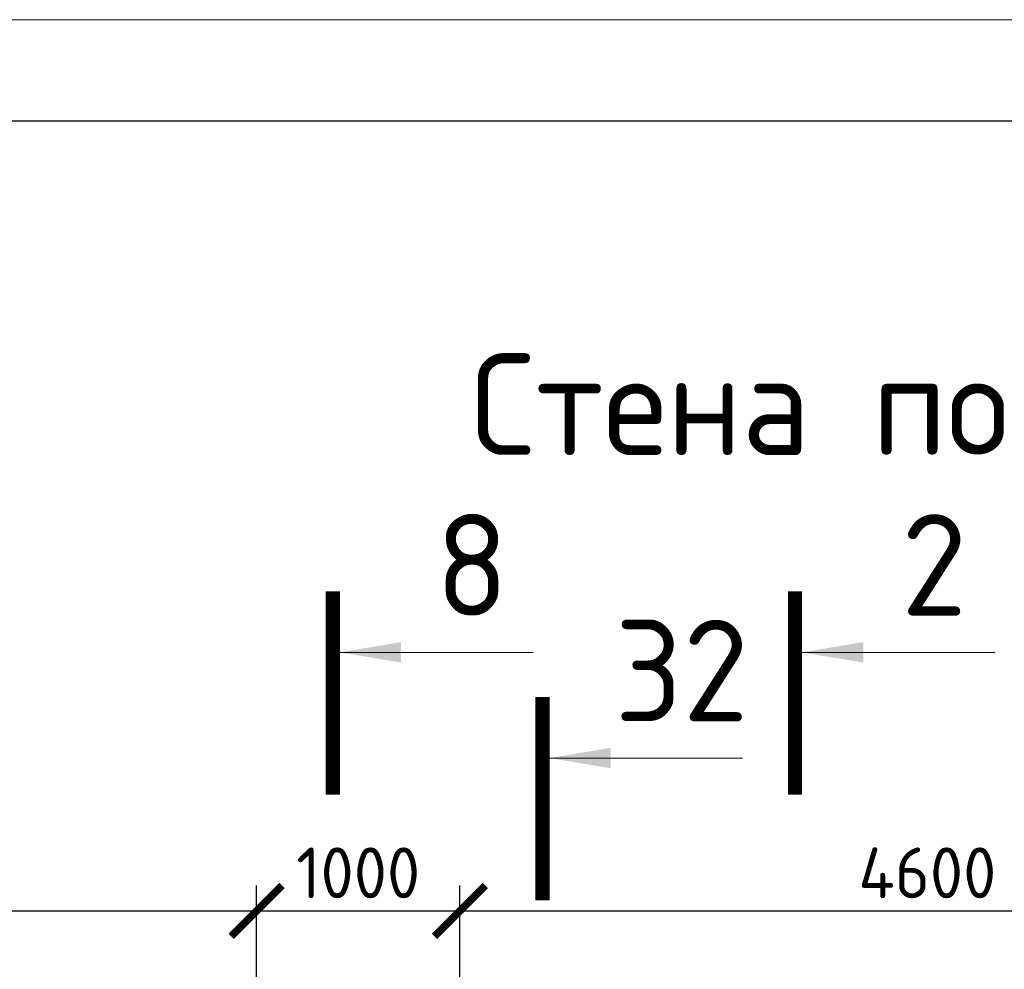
# Model space of a CAD drawing. Header units: millimetres. Extents: x 376598 to 1249954, y -318491 to -22134.
# Tile 214 of 256: x 586111 to 590956, y -26808 to -22134. Entities that reach past the tile are written whole.
import ezdxf

# ---------------------------------------------------------------- set-up
doc = ezdxf.new("R2010")
doc.units = ezdxf.units.MM
for name, color, linetype, lineweight in [('РАЗМЕРЫ', 1, 'Continuous', 9), ('ТОНКИЕ', 7, 'Continuous', 9), ('Узлы', 7, 'Continuous', 0)]:
    doc.layers.add(name, color=color, linetype=linetype, lineweight=lineweight)
doc.layers.add('ТОЛСТЫЕ_ОСНОВНЫЕ', color=6, linetype='Continuous')
doc.styles.add('GOST-2.304_Type-B', font='GOST_Common.ttf')
doc.dimstyles.new('СПДС', dxfattribs={"dimscale": 100, "dimtxt": 2.5, "dimasz": 2.5, "dimexe": 1.25, "dimexo": 0, "dimtad": 1, "dimdec": 0, "dimtxsty": 'GOST-2.304_Type-B', "dimblk": 'ARCHTICK', "dimcen": 2.5, "dimdle": 2, "dimadec": 0, "dimazin": 2, "dimtfac": 0.75, "dimtdec": 0, "dimtmove": 1, "dimatfit": 3, "dimfxl": 1, "dimtolj": 1, "dimarcsym": 1})

# ---------------------------------------------------------------- blocks, each defined once
blk = doc.blocks.new('*U58')
at = {"layer": 'ТОЛСТЫЕ_ОСНОВНЫЕ', "color": 6}
blk.add_lwpolyline([(20, 5), (1256, 5), (1256, 589), (20, 589)], close=True, dxfattribs=at)
at = {"layer": 'ТОНКИЕ'}
blk.add_lwpolyline([(0, 0), (1261, 0), (1261, 594), (0, 594)], close=True, dxfattribs=at)
blk = doc.blocks.new('_ArchTick')
at = {"color": 0, "linetype": 'ByBlock', "const_width": 0.15}
blk.add_lwpolyline([(-0.5, -0.5), (0.5, 0.5)], dxfattribs=at)
blk = doc.blocks.new('*D2624')
at = {"layer": 'DEFPOINTS', "color": 0, "lineweight": 0, "transparency": 16777216}
for p in [(587276.9, -26520.4), (583326.9, -28749.5), (587276.9, -28749.5)]:
    blk.add_point(p, dxfattribs=at)
at = {"layer": 'РАЗМЕРЫ', "color": 0, "lineweight": -2, "transparency": 16777216}
for p, q in [((583326.9, -28749.5), (583326.9, -26395.4)), ((587276.9, -28749.5), (587276.9, -26395.4)), ((583126.9, -26520.4), (587476.9, -26520.4))]:
    blk.add_line(p, q, dxfattribs=at)
at = {"layer": 'РАЗМЕРЫ', "color": 0, "lineweight": -2, "transparency": 16777216, "xscale": 250, "yscale": 250, "zscale": 250, "rotation": 180}
blk.add_blockref('_ArchTick', (583326.9, -26520.4), dxfattribs=at)
at = {"layer": 'РАЗМЕРЫ', "color": 0, "lineweight": -2, "transparency": 16777216, "xscale": 250, "yscale": 250, "zscale": 250}
blk.add_blockref('_ArchTick', (587276.9, -26520.4), dxfattribs=at)
at = {"layer": 'РАЗМЕРЫ', "color": 0, "lineweight": 0, "transparency": 16777216, "insert": (585301.9, -26332.9), "char_height": 250, "attachment_point": 5, "style": 'GOST-2.304_Type-B'}
blk.add_mtext('\\A1;3950', dxfattribs=at)
blk = doc.blocks.new('*D2625')
at = {"layer": 'DEFPOINTS', "color": 0, "lineweight": 0, "transparency": 16777216}
for p in [(588276.9, -26520.4), (587276.9, -28749.5), (588276.9, -28749.5)]:
    blk.add_point(p, dxfattribs=at)
at = {"layer": 'РАЗМЕРЫ', "color": 0, "lineweight": -2, "transparency": 16777216}
for p, q in [((587276.9, -28749.5), (587276.9, -26395.4)), ((588276.9, -28749.5), (588276.9, -26395.4)), ((587076.9, -26520.4), (588476.9, -26520.4))]:
    blk.add_line(p, q, dxfattribs=at)
at = {"layer": 'РАЗМЕРЫ', "color": 0, "lineweight": -2, "transparency": 16777216, "xscale": 250, "yscale": 250, "zscale": 250, "rotation": 180}
blk.add_blockref('_ArchTick', (587276.9, -26520.4), dxfattribs=at)
at = {"layer": 'РАЗМЕРЫ', "color": 0, "lineweight": -2, "transparency": 16777216, "xscale": 250, "yscale": 250, "zscale": 250}
blk.add_blockref('_ArchTick', (588276.9, -26520.4), dxfattribs=at)
at = {"layer": 'РАЗМЕРЫ', "color": 0, "lineweight": 0, "transparency": 16777216, "insert": (587776.9, -26332.9), "char_height": 250, "attachment_point": 5, "style": 'GOST-2.304_Type-B'}
blk.add_mtext('\\A1;1000', dxfattribs=at)
blk = doc.blocks.new('*D2626')
at = {"layer": 'DEFPOINTS', "color": 0, "lineweight": 0, "transparency": 16777216}
for p in [(592876.9, -26520.4), (588276.9, -28749.5), (592876.9, -28749.5)]:
    blk.add_point(p, dxfattribs=at)
at = {"layer": 'РАЗМЕРЫ', "color": 0, "lineweight": -2, "transparency": 16777216}
for p, q in [((588276.9, -28749.5), (588276.9, -26395.4)), ((592876.9, -28749.5), (592876.9, -26395.4)), ((588076.9, -26520.4), (593076.9, -26520.4))]:
    blk.add_line(p, q, dxfattribs=at)
at = {"layer": 'РАЗМЕРЫ', "color": 0, "lineweight": -2, "transparency": 16777216, "xscale": 250, "yscale": 250, "zscale": 250, "rotation": 180}
blk.add_blockref('_ArchTick', (588276.9, -26520.4), dxfattribs=at)
at = {"layer": 'РАЗМЕРЫ', "color": 0, "lineweight": -2, "transparency": 16777216, "xscale": 250, "yscale": 250, "zscale": 250}
blk.add_blockref('_ArchTick', (592876.9, -26520.4), dxfattribs=at)
at = {"layer": 'РАЗМЕРЫ', "color": 0, "lineweight": 0, "transparency": 16777216, "insert": (590576.9, -26332.9), "char_height": 250, "attachment_point": 5, "style": 'GOST-2.304_Type-B'}
blk.add_mtext('\\A1;4600', dxfattribs=at)

msp = doc.modelspace()

# ---------------------------------------------------------------- linework, layer by layer
at = {"layer": 'Узлы', "color": 1, "linetype": 'Continuous', "lineweight": 0}
for p, q in [((587686.8, -25247.8, 200), (588636.8, -25247.8, 200)), ((589960.7, -25247.8, 200), (590910.7, -25247.8, 200)), ((588718.2, -25768, 200), (589668.2, -25768, 200))]:
    msp.add_line(p, q, dxfattribs=at)
at = {"layer": 'Узлы', "color": 1, "linetype": 'Continuous', "lineweight": 0, "const_width": 70, "elevation": 200}
for points in [[(587651.8, -24947.8), (587651.8, -25947.8)], [(589925.7, -24947.8), (589925.7, -25947.8)], [(588683.2, -25468), (588683.2, -26468)]]:
    msp.add_lwpolyline(points, dxfattribs=at)
at = {"layer": 'Узлы', "color": 1, "linetype": 'Continuous', "lineweight": 0}
for points in [[(587686.8, -25247.8, 200), (587987.3, -25298.1, 200), (587987.3, -25197.5, 200)], [(589960.7, -25247.8, 200), (590261.2, -25298.1, 200), (590261.2, -25197.5, 200)], [(588718.2, -25768, 200), (589018.6, -25818.3, 200), (589018.6, -25717.7, 200)]]:
    msp.add_solid(points, dxfattribs=at)

# ---------------------------------------------------------------- block references
at = {"xscale": 100, "yscale": 100, "zscale": 100}
msp.add_blockref('*U58', (577095.4, -81534.3, 3100), dxfattribs=at)

# ---------------------------------------------------------------- texts
at = {"layer": 'Узлы', "color": 80, "linetype": 'Continuous', "lineweight": 0, "style": 'GOST-2.304_Type-B'}
msp.add_text('Стена по оси 14', height=500, dxfattribs=at).set_placement((588330.7, -24276.8))
at = {"layer": 'Узлы', "color": 1, "linetype": 'Continuous', "lineweight": 0, "char_height": 500, "attachment_point": 5, "style": 'GOST-2.304_Type-B'}
for s, insert in [('8', (588336.8, -24817.8, 200)), ('2', (590610.7, -24817.8, 200)), ('32', (589368.2, -25338, 200))]:
    msp.add_mtext_dynamic_manual_height_columns(s, width=723.88, gutter_width=25, heights=[0], dxfattribs=dict(at, insert=insert))

# ---------------------------------------------------------------- dimensions: what is measured, and where the dimension line sits
at = {"layer": 'РАЗМЕРЫ', "color": 4, "lineweight": 0}
for base, p1, p2, picture, middle in [((587276.9, -26520.4), (583326.9, -28749.5), (587276.9, -28749.5), '*D2624', (585301.9, -26332.9)), ((588276.9, -26520.4), (587276.9, -28749.5), (588276.9, -28749.5), '*D2625', (587776.9, -26332.9)), ((592876.9, -26520.4), (588276.9, -28749.5), (592876.9, -28749.5), '*D2626', (590576.9, -26332.9))]:
    dim = msp.add_linear_dim(base=base, p1=p1, p2=p2, dimstyle='СПДС', dxfattribs=at)
    dim.commit()
    dim.dimension.update_dxf_attribs({"geometry": picture, "text_midpoint": middle})

doc.saveas('drawing.dxf')
